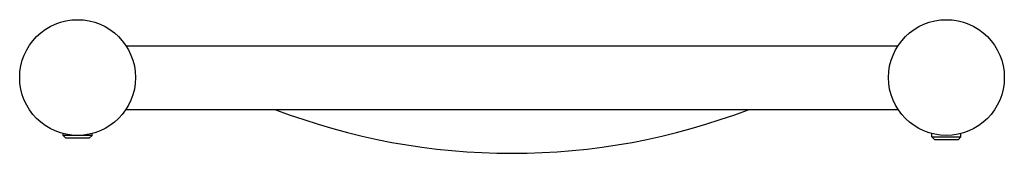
# Model space of a CAD drawing. Header units: millimetres. Extents: x 3759.523 to 3759.693, y 1345.208 to 1345.231.
import ezdxf

# ---------------------------------------------------------------- set-up
doc = ezdxf.new("R2010")
doc.units = ezdxf.units.MM
doc.header["$LTSCALE"] = 0.1
doc.layers.add('Sanindusa', color=3, linetype='Continuous')

msp = doc.modelspace()

# ---------------------------------------------------------------- linework, layer by layer
at = {"layer": 'Sanindusa'}
for p, q in [((3759.540886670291, 1345.226747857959), (3759.674183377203, 1345.226747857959)), ((3759.540886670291, 1345.215747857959), (3759.674183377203, 1345.215747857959)), ((3759.530035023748, 1345.211238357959), (3759.530035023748, 1345.211565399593)), ((3759.530525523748, 1345.210747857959), (3759.530035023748, 1345.211238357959)), ((3759.530108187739, 1345.211238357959), (3759.530035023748, 1345.211238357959)), ((3759.535035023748, 1345.211238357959), (3759.530108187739, 1345.211238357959)), ((3759.530584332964, 1345.210747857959), (3759.530525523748, 1345.210747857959)), ((3759.534544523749, 1345.210747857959), (3759.530584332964, 1345.210747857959)), ((3759.534544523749, 1345.210747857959), (3759.535035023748, 1345.211238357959)), ((3759.535035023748, 1345.211238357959), (3759.535035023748, 1345.211565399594)), ((3759.680035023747, 1345.210971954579), (3759.680035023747, 1345.211565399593)), ((3759.680035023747, 1345.210971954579), (3759.685035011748, 1345.210971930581)), ((3759.680525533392, 1345.210481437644), (3759.680035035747, 1345.210971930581)), ((3759.684544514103, 1345.210481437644), (3759.680525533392, 1345.210481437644)), ((3759.684544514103, 1345.210481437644), (3759.685035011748, 1345.210971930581)), ((3759.685035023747, 1345.210971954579), (3759.685035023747, 1345.211565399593))]:
    msp.add_line(p, q, dxfattribs=at)
for centre in [(3759.532535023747, 1345.221247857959), (3759.682535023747, 1345.221247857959)]:
    msp.add_circle(centre, 0.01, dxfattribs=at)
msp.add_arc((3759.607535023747, 1345.322147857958), 0.114, 248.9605302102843, 291.0394697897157, dxfattribs=at)

doc.saveas('drawing.dxf')
